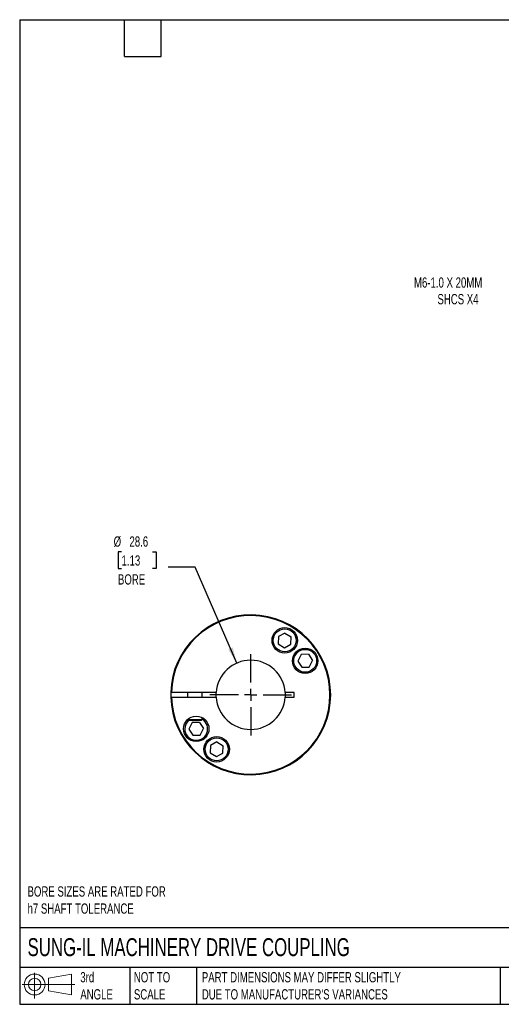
# Model space of a CAD drawing. Header units: millimetres. Extents: x 13 to 546, y 13 to 419.
# Tile 1 of 3: x 13 to 211, y 13 to 419. Entities that reach past the tile are written whole.
import ezdxf

# ---------------------------------------------------------------- set-up
doc = ezdxf.new("R2010")
doc.units = ezdxf.units.MM
doc.header["$LTSCALE"] = 2
doc.linetypes.add('SLD-Center', pattern=[19.05, 15.24, -1.27, 1.27, -1.27])
doc.linetypes.add('SLD-Solid', pattern=[0])
doc.layers.add('CENTER', color=40, linetype='SLD-Center')
doc.layers.add('SLD-DEFPOINTS', color=7, linetype='Continuous')
doc.layers.add('DIMENSIONS', color=140, linetype='SLD-Solid', lineweight=25)
doc.layers.add('TEXT', color=140, linetype='SLD-Solid', lineweight=25)
doc.styles.add('SLDTEXTSTYLE0', font='TXT', dxfattribs={"width": 0.7})
doc.dimstyles.new('SLDDIMSTYLE2', dxfattribs={"dimtxt": 4.316016, "dimasz": 6.604, "dimexe": 0, "dimexo": 0.0625, "dimgap": 1.079004, "dimtad": 0, "dimtih": 1, "dimtoh": 1, "dimdec": 1, "dimrnd": 1e-09, "dimzin": 12, "dimdsep": 46, "dimtxsty": 'SLDTEXTSTYLE0', "dimsah": 1, "dimcen": 0, "dimadec": 0, "dimazin": 3, "dimtfac": 1, "dimtdec": 1, "dimtofl": 0, "dimtmove": 0, "dimatfit": 3, "dimfxl": 0, "dimfrac": 2, "dimtolj": 1, "dimtzin": 12, "dimarcsym": 0})
doc.dimstyles.new('SLDDIMSTYLE4', dxfattribs={"dimtxt": 4.316016, "dimasz": 6.604, "dimexe": 0, "dimexo": 0.0625, "dimgap": 1.079004, "dimtad": 0, "dimtih": 1, "dimtoh": 1, "dimdec": 1, "dimrnd": 1e-09, "dimzin": 12, "dimdsep": 46, "dimtxsty": 'SLDTEXTSTYLE0', "dimsah": 1, "dimcen": 0, "dimadec": 0, "dimazin": 3, "dimtfac": 1, "dimtdec": 1, "dimtofl": 0, "dimtmove": 0, "dimatfit": 3, "dimfxl": 0, "dimfrac": 2, "dimtolj": 1, "dimtzin": 12, "dimarcsym": 0})

# ---------------------------------------------------------------- blocks, each defined once
blk = doc.blocks.new('Block11')
at = {"color": 7, "linetype": 'SLD-Solid', "lineweight": 18}
for p, q in [((5.18, 10.62), (5.18, 0)), ((10.96, 8.33), (20.35, 10.06)), ((10.96, 3.19), (10.96, 8.33)), ((20.35, 10.06), (20.35, 1.46)), ((0, 5.76), (21.75, 5.76)), ((10.96, 3.19), (20.35, 1.46))]:
    blk.add_line(p, q, dxfattribs=at)
for radius in [4.3, 2.57]:
    blk.add_circle((5.18, 5.76), radius, dxfattribs=at)
blk = doc.blocks.new('Block12')
at = {"layer": 'SLD-DEFPOINTS'}
blk.add_blockref('Block11', (0, 0), dxfattribs=at)
blk = doc.blocks.new('_D_7')
at = {"layer": 'DIMENSIONS'}
for p, q in [((248.76, 333.95), (234.32, 307.27)), ((234.32, 307.27), (223.21, 307.27))]:
    blk.add_line(p, q, dxfattribs=at)
blk.add_solid([(248.76, 333.95), (244.72, 328.62), (246.51, 327.66)], dxfattribs=at)
at = {"layer": 'DIMENSIONS', "attachment_point": 1, "style": 'SLDTEXTSTYLE0'}
for s, insert, char_height in [('M6-1.0 X 20MM', (175.36, 312.73), 4.2333), ('SHCS X4', (185.03, 305.87), 4.233)]:
    blk.add_mtext(s, dxfattribs=dict(at, insert=insert, char_height=char_height))
blk = doc.blocks.new('_D_8')
at = {"layer": 'DIMENSIONS'}
for p, q in [((54.72, 199.42), (53.27, 199.42)), ((53.27, 199.42), (53.27, 192.56)), ((67.55, 199.42), (68.99, 199.42)), ((68.99, 199.42), (68.99, 192.56)), ((53.27, 192.56), (54.72, 192.56)), ((68.99, 192.56), (67.55, 192.56)), ((85.09, 193.15), (73.98, 193.15)), ((102.3, 153.54), (85.09, 193.15))]:
    blk.add_line(p, q, dxfattribs=at)
blk.add_solid([(102.3, 153.54), (100.6, 160), (98.74, 159.19)], dxfattribs=at)
at = {"layer": 'DIMENSIONS', "char_height": 4.233, "attachment_point": 1, "style": 'SLDTEXTSTYLE0'}
for s, insert in [('%%c', (51.46, 205.84)), ('28.6', (57.98, 205.84)), ('1.13', (54.72, 198.02)), ('BORE', (53.23, 190.19))]:
    blk.add_mtext(s, dxfattribs=dict(at, insert=insert))
blk = doc.blocks.new('SW_CENTERMARKSYMBOL_3')
at = {"layer": 'CENTER', "color": 0}
for p, q in [((0, 5.08), (0, 16.8275)), ((-5.08, 0), (-16.8275, 0)), ((0, 0), (-2.54, 0)), ((0, 0), (0, 2.54)), ((0, 0), (0, -2.54)), ((0, 0), (2.54, 0)), ((5.08, 0), (16.8275, 0)), ((0, -5.08), (0, -16.8275))]:
    blk.add_line(p, q, dxfattribs=at)

msp = doc.modelspace()

# ---------------------------------------------------------------- linework, layer by layer
for p, q in [((119.47, 164.52), (119.36, 161.49)), ((122.14, 165.94), (119.47, 164.52)), ((122.14, 165.94), (124.71, 164.33)), ((124.61, 161.3), (124.71, 164.33)), ((119.36, 161.49), (121.93, 159.88)), ((121.93, 159.88), (124.61, 161.3)), ((128.86, 157.05), (127.44, 154.37)), ((131.89, 157.16), (128.86, 157.05)), ((131.89, 157.16), (133.5, 154.59)), ((132.07, 151.91), (133.5, 154.59)), ((127.44, 154.37), (129.04, 151.8)), ((129.04, 151.8), (132.07, 151.91)), ((93.74, 141.44), (75.31, 141.44)), ((75.31, 139.44), (93.74, 139.44)), ((81.99, 141.44), (81.99, 139.44)), ((87.99, 139.44), (87.99, 141.44)), ((125.99, 141.44), (122.25, 141.44)), ((122.25, 139.44), (125.99, 139.44)), ((125.99, 139.44), (125.99, 141.44)), ((81.99, 130.28), (81.99, 130.24)), ((81.99, 130.24), (82.29, 129.94)), ((81.99, 130.24), (84.99, 130.24)), ((84.99, 130.24), (87.99, 130.24)), ((87.69, 129.94), (87.99, 130.24)), ((87.99, 130.24), (87.99, 131.03)), ((82.29, 129.94), (84.99, 129.94)), ((83.91, 128.97), (82.49, 126.29)), ((82.49, 126.29), (84.1, 123.72)), ((86.94, 129.07), (83.91, 128.97)), ((84.99, 129.94), (87.69, 129.94)), ((86.94, 129.07), (88.55, 126.5)), ((87.13, 123.82), (88.55, 126.5)), ((84.1, 123.72), (87.13, 123.82)), ((91.38, 119.57), (91.27, 116.54)), ((94.06, 120.99), (91.38, 119.57)), ((94.06, 120.99), (96.63, 119.39)), ((96.52, 116.36), (96.63, 119.39)), ((91.27, 116.54), (93.85, 114.93)), ((93.85, 114.93), (96.52, 116.36))]:
    msp.add_line(p, q)
at = {"flags": 128}
for points in [[(75.01, 141.44), (75, 141.01), (75.01, 139.44)], [(93.74, 139.44), (93.71, 140.48), (93.74, 141.44)], [(122.25, 141.44), (122.28, 140.48), (122.25, 139.44)]]:
    msp.add_lwpolyline(points, dxfattribs=at)
for centre, radius in [((122.04, 162.91), 5.25), ((122.04, 162.91), 4.72), ((130.47, 154.48), 5.25), ((130.47, 154.48), 4.73), ((85.52, 126.39), 5.25), ((93.95, 117.96), 5.25), ((93.95, 117.96), 4.72)]:
    msp.add_circle(centre, radius)
for centre, radius, start, end in [((107.99, 140.44), 33, 181.7365, 178.2635), ((107.99, 140.44), 32.7, 181.7524, 178.2476), ((107.99, 140.44), 14.29, 4.0135, 175.9865), ((107.99, 140.44), 14.29, 184.0135, 355.9865), ((85.52, 126.39), 4.72, 180, 58.4364), ((85.52, 126.39), 4.72, 131.4259, 180)]:
    msp.add_arc(centre, radius, start, end)
for points in [[(75.31, 141.44), (75.23, 141.44), (75.15, 141.44), (75.04, 141.44), (75.01, 141.44), (75.01, 141.44)], [(75.01, 139.44), (75.01, 139.44), (75.04, 139.44), (75.15, 139.44), (75.23, 139.44), (75.31, 139.44)]]:
    msp.add_open_spline(points, degree=3, knots=[0, 0, 0, 0, 0.5, 0.5, 1, 1, 1, 1])
at = {"layer": 'TEXT'}
for p, q in [((12.7, 419.1), (546.1, 419.1)), ((12.7, 419.1), (12.7, 12.7)), ((55.88, 403.86), (55.88, 419.1)), ((71.12, 403.86), (71.12, 419.1)), ((55.88, 403.86), (71.12, 403.86)), ((546.1, 44.25), (12.7, 44.25)), ((546.1, 27.94), (12.7, 27.94)), ((58.09, 27.94), (58.09, 12.7)), ((85.67, 27.94), (85.67, 12.7)), ((210.97, 27.94), (210.97, 12.7)), ((12.7, 12.7), (546.1, 12.7))]:
    msp.add_line(p, q, dxfattribs=at)

# ---------------------------------------------------------------- block references
at = {"layer": 'CENTER'}
msp.add_blockref('SW_CENTERMARKSYMBOL_3', (107.99, 140.44), dxfattribs=at)
at = {"layer": 'SLD-DEFPOINTS'}
msp.add_blockref('Block12', (13.68, 15.11), dxfattribs=at)

# ---------------------------------------------------------------- texts
at = {"layer": 'TEXT', "attachment_point": 1, "style": 'SLDTEXTSTYLE0'}
for s, insert, char_height in [('BORE SIZES ARE RATED FOR^Jh7 SHAFT TOLERANCE', (15.93, 61.39), 4.2333), ('SUNG-IL MACHINERY DRIVE COUPLING', (15.93, 40), 7.4083), ('3rd^JANGLE', (37.7, 25.99), 4.233), ('NOT TO^JSCALE', (59.81, 25.99), 4.2333), ("PART DIMENSIONS MAY DIFFER SLIGHTLY ^JDUE TO MANUFACTURER'S VARIANCES", (87.83, 25.99), 4.2333)]:
    msp.add_mtext(s, dxfattribs=dict(at, insert=insert, char_height=char_height))

# ---------------------------------------------------------------- dimensions: what is measured, and where the dimension line sits
at = {"layer": 'DIMENSIONS'}
dim = msp.add_diameter_dim_2p(p1=(253.52, 342.74), p2=(248.76, 333.95), text='M6-1.0 X 20MM\\PSHCS X4', dimstyle='SLDDIMSTYLE4', override={"dimpost": '<>'}, dxfattribs=at)
dim.commit()
dim.dimension.update_dxf_attribs({"geometry": '_D_7', "text_midpoint": (197.7, 307.27), "dimtype": 163})
dim = msp.add_diameter_dim_2p(p1=(113.69, 127.33), p2=(102.3, 153.54), text='<>\\PBORE', dimstyle='SLDDIMSTYLE2', dxfattribs=at)
dim.commit()
dim.dimension.update_dxf_attribs({"geometry": '_D_8', "text_midpoint": (61.13, 195.38), "dimtype": 163})

doc.saveas('drawing.dxf')
